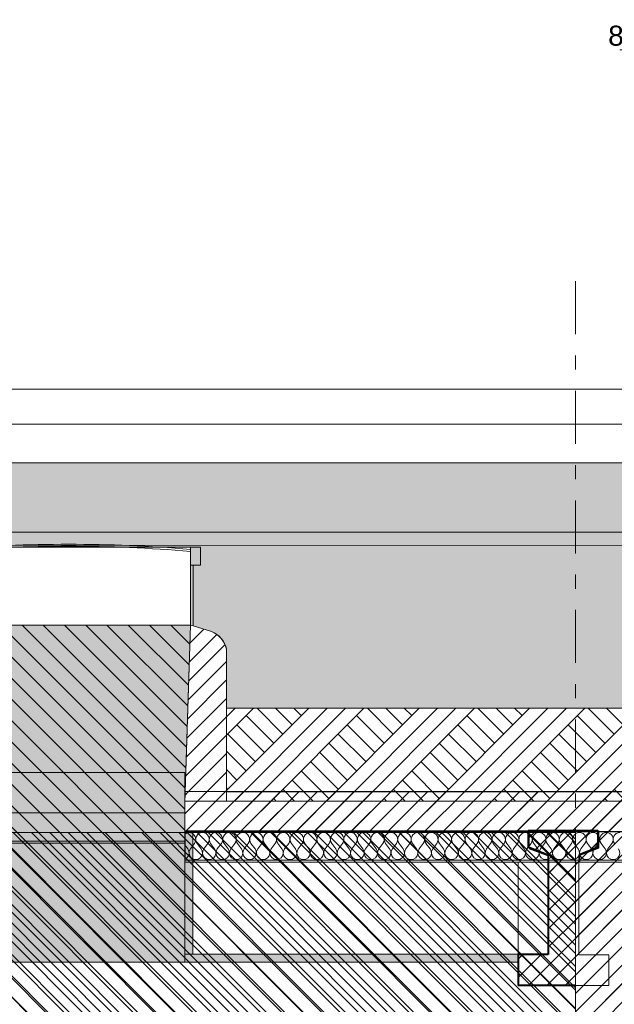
# Model space of a CAD drawing. Header units: millimetres. Extents: x 1516 to 53650, y -1776 to 7865.
# Tile 6 of 37: x 9578 to 12549, y 2650 to 7565. Entities that reach past the tile are written whole.
import ezdxf

# ---------------------------------------------------------------- set-up
doc = ezdxf.new("R2010")
doc.units = ezdxf.units.MM
doc.header["$MEASUREMENT"] = 0
doc.linetypes.add('Axe', pattern=[546.805537, 264.583325, -105.833328, 70.555556, -105.833328])
for name, color, linetype in [('2D - Cotations pour 50ème.AL', 7, 'Continuous'), ('2D - Dessin général.AL', 7, 'Continuous'), ('_Constr - Structure.AL', 7, 'Continuous'), ('Nouveau_0', 7, 'Continuous'), ('Nouveau__Murs - Extérieurs.AL', 7, 'Continuous'), ('Nouveau__Toits - Toitures.AL', 7, 'Continuous')]:
    doc.layers.add(name, color=color, linetype=linetype)
doc.styles.add('STYLE_GENERE_1', font='arial.ttf')
doc.dimstyles.new('STYLE_GENERE__2', dxfattribs={"dimtxt": 100, "dimasz": 71.25, "dimexe": 0.18, "dimexo": 0.0625, "dimgap": 0, "dimtad": 1, "dimtih": 1, "dimtoh": 1, "dimlfac": 0.001, "dimzin": 0, "dimdsep": 46, "dimtxsty": 'STYLE_GENERE_1', "dimblk": 'ARROWHEAD_6', "dimblk1": 'ARROWHEAD_6', "dimblk2": 'ARROWHEAD_6', "dimcen": 0.09, "dimse1": 1, "dimse2": 1, "dimclrd": 7, "dimclre": 7, "dimclrt": 7, "dimazin": 0, "dimtfac": 1, "dimtdec": 4, "dimtmove": 0, "dimatfit": 3, "dimfxl": 0, "dimtolj": 1, "dimtzin": 0, "dimarcsym": 0})
pattern_1 = [(45, (0, 0), (-45.96194, 45.96194), [])]

# ---------------------------------------------------------------- blocks, each defined once
blk = doc.blocks.new('*X18')
at = {"layer": 'Nouveau__Toits - Toitures.AL', "color": 7, "linetype": 'Continuous', "lineweight": 5}
for p, q in [((10417.6, 3425.8), (10402.7, 3445.6)), ((10431, 3425.8), (10451.2, 3452.7)), ((10484.8, 3425.8), (10464.6, 3452.7)), ((10498.3, 3425.8), (10518.4, 3452.7)), ((10552.1, 3425.9), (10531.9, 3452.8)), ((10565.5, 3425.9), (10585.7, 3452.8)), ((10619.3, 3425.9), (10599.1, 3452.8)), ((10632.8, 3425.9), (10653, 3452.8)), ((10686.6, 3425.9), (10666.4, 3452.8)), ((10700, 3425.9), (10720.2, 3452.8)), ((10753.8, 3425.9), (10733.7, 3452.8)), ((10767.3, 3425.9), (10787.5, 3452.8)), ((10821.1, 3425.9), (10800.9, 3452.8)), ((10834.5, 3425.9), (10854.7, 3452.8)), ((10888.4, 3425.9), (10868.2, 3452.8)), ((10901.8, 3425.9), (10922, 3452.8)), ((10955.6, 3425.9), (10935.4, 3452.8)), ((10969.1, 3425.9), (10989.2, 3452.8)), ((11022.9, 3425.9), (11002.7, 3452.8)), ((11036.3, 3425.9), (11056.5, 3452.8)), ((11090.1, 3425.9), (11069.9, 3452.8)), ((11103.6, 3425.9), (11123.7, 3452.8)), ((11157.4, 3425.9), (11137.2, 3452.8)), ((11170.8, 3425.9), (11191, 3452.8)), ((11224.6, 3425.9), (11204.5, 3452.8)), ((11238.1, 3426), (11258.3, 3452.9)), ((11291.9, 3426), (11271.7, 3452.9)), ((11305.3, 3426), (11325.5, 3452.9)), ((11359.2, 3426), (11339, 3452.9)), ((11372.6, 3426), (11392.8, 3452.9)), ((11426.4, 3426), (11406.2, 3452.9)), ((11439.9, 3426), (11460, 3452.9)), ((11493.7, 3426), (11473.5, 3452.9)), ((11507.1, 3426), (11527.3, 3452.9)), ((11560.9, 3426), (11540.7, 3452.9)), ((11574.4, 3426), (11594.5, 3452.9)), ((11628.2, 3426), (11608, 3452.9)), ((11641.6, 3426), (11661.8, 3452.9)), ((11695.4, 3426), (11675.3, 3452.9)), ((11708.9, 3426), (11729.1, 3452.9)), ((11762.7, 3426), (11742.5, 3452.9)), ((11776.1, 3426), (11796.3, 3452.9)), ((11829.9, 3426), (11809.8, 3452.9)), ((11843.4, 3426), (11863.6, 3452.9)), ((11897.2, 3426), (11877, 3452.9)), ((11910.7, 3426), (11930.8, 3453)), ((11964.5, 3426.1), (11944.3, 3453)), ((11977.9, 3426.1), (11998.1, 3453)), ((12031.7, 3426.1), (12011.5, 3453)), ((12045.2, 3426.1), (12065.3, 3453)), ((12099, 3426.1), (12078.8, 3453)), ((12112.4, 3426.1), (12132.6, 3453)), ((12166.2, 3426.1), (12146, 3453)), ((12179.7, 3426.1), (12199.9, 3453)), ((12233.5, 3426.1), (12213.3, 3453)), ((12246.9, 3426.1), (12267.1, 3453)), ((12300.7, 3426.1), (12280.6, 3453)), ((12314.2, 3426.1), (12334.4, 3453)), ((12368, 3426.1), (12347.8, 3453)), ((12381.5, 3426.1), (12401.6, 3453)), ((12435.3, 3426.1), (12415.1, 3453)), ((12448.7, 3426.1), (12468.9, 3453)), ((12502.5, 3426.1), (12482.3, 3453)), ((12516, 3426.1), (12536.1, 3453))]:
    blk.add_line(p, q, dxfattribs=at)
for centre, start, end in [((10424.3, 3472.9), 90.0083, 129.8462), ((10424.3, 3472.9), 323.1384, 90.0083), ((10491.5, 3472.9), 90.0083, 216.8782), ((10491.5, 3472.9), 323.1384, 90.0083), ((10558.8, 3472.9), 90.0083, 216.8782), ((10558.8, 3472.9), 323.1384, 90.0083), ((10626, 3472.9), 90.0083, 216.8782), ((10626, 3472.9), 323.1384, 90.0083), ((10693.3, 3473), 90.0083, 216.8782), ((10693.3, 3473), 323.1384, 90.0083), ((10760.6, 3473), 90.0083, 216.8782), ((10760.6, 3473), 323.1384, 90.0083), ((10827.8, 3473), 90.0083, 216.8782), ((10827.8, 3473), 323.1384, 90.0083), ((10895.1, 3473), 90.0083, 216.8782), ((10895.1, 3473), 323.1384, 90.0083), ((10962.3, 3473), 90.0083, 216.8782), ((10962.3, 3473), 323.1384, 90.0083), ((11029.6, 3473), 90.0083, 216.8782), ((11029.6, 3473), 323.1384, 90.0083), ((11096.8, 3473), 90.0083, 216.8782), ((11096.8, 3473), 323.1384, 90.0083), ((11164.1, 3473), 90.0083, 216.8782), ((11164.1, 3473), 323.1384, 90.0083), ((11231.4, 3473), 90.0083, 216.8782), ((11231.4, 3473), 323.1384, 90.0083), ((11298.6, 3473), 90.0083, 216.8782), ((11298.6, 3473), 323.1384, 90.0083), ((11365.9, 3473), 90.0083, 216.8782), ((11365.9, 3473), 323.1384, 90.0083), ((11433.1, 3473.1), 90.0083, 216.8782), ((11433.1, 3473.1), 323.1384, 90.0083), ((11500.4, 3473.1), 90.0083, 216.8782), ((11500.4, 3473.1), 323.1384, 90.0083), ((11567.6, 3473.1), 90.0083, 216.8782), ((11567.6, 3473.1), 323.1384, 90.0083), ((11634.9, 3473.1), 90.0083, 216.8782), ((11634.9, 3473.1), 323.1384, 90.0083), ((11702.2, 3473.1), 90.0083, 216.8782), ((11702.2, 3473.1), 323.1384, 90.0083), ((11769.4, 3473.1), 90.0083, 216.8782), ((11769.4, 3473.1), 323.1384, 90.0083), ((11836.7, 3473.1), 90.0083, 216.8782), ((11836.7, 3473.1), 323.1384, 90.0083), ((11903.9, 3473.1), 90.0083, 216.8782), ((11903.9, 3473.1), 323.1384, 90.0083), ((11971.2, 3473.1), 90.0083, 216.8782), ((11971.2, 3473.1), 323.1384, 90.0083), ((12038.4, 3473.1), 90.0083, 216.8782), ((12038.4, 3473.1), 323.1384, 90.0083), ((12105.7, 3473.2), 90.0083, 216.8782), ((12105.7, 3473.2), 323.1384, 90.0083), ((12172.9, 3473.2), 90.0083, 216.8782), ((12172.9, 3473.2), 323.1384, 90.0083), ((12240.2, 3473.2), 90.0083, 216.8782), ((12240.2, 3473.2), 323.1384, 90.0083), ((12307.5, 3473.2), 90.0083, 216.8782), ((12307.5, 3473.2), 323.1384, 90.0083), ((12374.7, 3473.2), 90.0083, 216.8782), ((12374.7, 3473.2), 323.1384, 90.0083), ((12442, 3473.2), 90.0083, 216.8782), ((12442, 3473.2), 323.1384, 90.0083), ((12509.2, 3473.2), 90.0083, 216.8782), ((12509.2, 3473.2), 323.1384, 90.0083), ((12576.5, 3473.2), 90.0083, 216.8782), ((10390.7, 3405.7), 291.0377, 36.8782), ((10457.9, 3405.7), 143.1384, 36.8782), ((10525.2, 3405.7), 143.1384, 36.8782), ((10592.4, 3405.7), 143.1384, 36.8782), ((10659.7, 3405.7), 143.1384, 36.8782), ((10726.9, 3405.7), 143.1384, 36.8782), ((10794.2, 3405.7), 143.1384, 36.8782), ((10861.5, 3405.7), 143.1384, 36.8782), ((10928.7, 3405.7), 143.1384, 36.8782), ((10996, 3405.7), 143.1384, 36.8782), ((11063.2, 3405.7), 143.1384, 36.8782), ((11130.5, 3405.8), 143.1384, 36.8782), ((11197.7, 3405.8), 143.1384, 36.8782), ((11265, 3405.8), 143.1384, 36.8782), ((11332.3, 3405.8), 143.1384, 36.8782), ((11399.5, 3405.8), 143.1384, 36.8782), ((11466.8, 3405.8), 143.1384, 36.8782), ((11534, 3405.8), 143.1384, 36.8782), ((11601.3, 3405.8), 143.1384, 36.8782), ((11668.5, 3405.8), 143.1384, 36.8782), ((11735.8, 3405.8), 143.1384, 36.8782), ((11803, 3405.9), 143.1384, 36.8782), ((11870.3, 3405.9), 143.1384, 36.8782), ((11937.6, 3405.9), 143.1384, 36.8782), ((12004.8, 3405.9), 143.1384, 36.8782), ((12072.1, 3405.9), 143.1384, 36.8782), ((12139.3, 3405.9), 143.1384, 36.8782), ((12206.6, 3405.9), 143.1384, 36.8782), ((12273.8, 3405.9), 143.1384, 36.8782), ((12341.1, 3405.9), 143.1384, 36.8782), ((12408.4, 3405.9), 143.1384, 36.8782), ((12475.6, 3406), 143.1384, 36.8782), ((12542.9, 3406), 143.1384, 36.8782)]:
    blk.add_arc(centre, 33.6, start, end, dxfattribs=at)
blk = doc.blocks.new('Élément de coupe_9')
at = {"layer": 'Nouveau__Toits - Toitures.AL', "linetype": 'Continuous', "lineweight": 0, "true_color": 0x000000}
h = blk.add_hatch(dxfattribs=at)
h.set_pattern_fill('Dallage', color=18, style=0, pattern_type=2)
h.set_pattern_definition(pattern_1)
h.paths.add_polyline_path([(10402.7, 3509.9), (17130.6, 3510.9), (17130.6, 3517.5), (17478.1, 3517.5), (17478.1, 3510.9), (19193.3, 3511.2), (19193.3, 3712.9), (10402.7, 3711.7)])
at = {"layer": 'Nouveau__Toits - Toitures.AL', "color": 7, "linetype": 'Continuous', "lineweight": 13}
blk.add_line((47435.8, 4946.1), (7093.6, 4940.2), dxfattribs=at)
at = {"layer": 'Nouveau__Toits - Toitures.AL', "color": 7, "linetype": 'Continuous', "lineweight": 15}
for p, q in [((19193.3, 3712.9), (10402.7, 3711.7)), ((10402.7, 3711.7), (10402.7, 3509.9)), ((19193.3, 3511.2), (10402.7, 3509.9)), ((19193.3, 3369.9), (10402.7, 3368.7)), ((10402.7, 3368.7), (10402.7, 3358.6)), ((12372.5, 3358.9), (10402.7, 3358.6))]:
    blk.add_line(p, q, dxfattribs=at)
at = {"layer": 'Nouveau__Toits - Toitures.AL', "color": 7, "linetype": 'Continuous', "lineweight": 25}
blk.add_line((10402.7, 3509.9), (10402.7, 3368.7), dxfattribs=at)
at = {"layer": 'Nouveau__Toits - Toitures.AL', "color": 7, "linetype": 'Continuous', "lineweight": 15, "flags": 128}
blk.add_lwpolyline([(12715.6, 3358.9), (12697.6, 3358.9), (12679.6, 3358.9), (12631.6, 3358.9), (12372.5, 3358.9)], dxfattribs=at)
at = {"layer": 'Nouveau__Toits - Toitures.AL', "lineweight": 0}
blk.add_blockref('*X18', (0, 0), dxfattribs=at)
blk = doc.blocks.new('Élément de coupe_14')
at = {"layer": 'Nouveau__Murs - Extérieurs.AL', "linetype": 'Continuous', "lineweight": 0, "true_color": 0x000000}
h = blk.add_hatch(dxfattribs=at)
h.set_pattern_fill('Dallage', color=18, style=0, pattern_type=2)
h.set_pattern_definition(pattern_1)
h.paths.add_polyline_path([(12521.8, 2743), (12355.6, 2743), (12355.6, 0), (12631.6, 0), (12631.6, 3358.9), (12372.5, 3358.9), (12372.5, 2898.3), (12521.8, 2898.3)])
at = {"layer": 'Nouveau__Murs - Extérieurs.AL', "color": 7, "linetype": 'Continuous', "lineweight": 25}
for p, q in [((12631.6, 3358.9), (12631.6, 0)), ((12679.6, 3358.9), (12679.6, 0)), ((12697.6, 3358.9), (12697.6, 0))]:
    blk.add_line(p, q, dxfattribs=at)
at = {"layer": 'Nouveau__Murs - Extérieurs.AL', "color": 7, "linetype": 'Continuous', "lineweight": 15}
for p, q in [((12715.6, 3358.9), (12715.6, 0)), ((12355.6, 2743), (12355.6, 0))]:
    blk.add_line(p, q, dxfattribs=at)
at = {"layer": 'Nouveau__Murs - Extérieurs.AL', "color": 7, "linetype": 'Continuous', "lineweight": 15, "flags": 128}
blk.add_lwpolyline([(12715.6, 0), (12697.6, 0), (12679.6, 0), (12631.6, 0)], dxfattribs=at)
blk = doc.blocks.new('Élément de coupe_22')
at = {"layer": '_Constr - Structure.AL', "linetype": 'Continuous', "lineweight": 0, "true_color": 0x000000}
h = blk.add_hatch(dxfattribs=at)
h.set_pattern_fill('Dallage', color=18, style=0, pattern_type=2)
h.set_pattern_definition(pattern_1)
h.paths.add_polyline_path([(12067.8, 2898.3), (12067.8, 2743), (12521.8, 2743), (12521.8, 2898.3), (12372.5, 2898.3), (12372.5, 3358.9), (12218.4, 3358.8), (12218.4, 2898.3)])
at = {"layer": '_Constr - Structure.AL', "color": 7, "linetype": 'Continuous', "lineweight": 40}
for p, q in [((12118.1, 3514.9), (12118.1, 3435)), ((12465.6, 3514.9), (12118.1, 3514.9)), ((12465.6, 3514.9), (12465.6, 3432.2)), ((12118.1, 3435), (12218.4, 3395.8)), ((12218.4, 3395.8), (12218.4, 2898.3)), ((12465.6, 3432.2), (12372.5, 3395.8)), ((12372.5, 3395.8), (12372.5, 3358.9)), ((12067.8, 2898.3), (12067.8, 2743)), ((12218.4, 2898.3), (12067.8, 2898.3)), ((12355.6, 2743), (12067.8, 2743))]:
    blk.add_line(p, q, dxfattribs=at)
at = {"layer": '_Constr - Structure.AL', "color": 7, "linetype": 'Continuous', "lineweight": 13}
blk.add_line((12067.8, 2898.3), (12067.8, 3358.8), dxfattribs=at)
blk = doc.blocks.new('Élément de coupe_24')
at = {"layer": '_Constr - Structure.AL', "color": 7, "linetype": 'Continuous', "lineweight": 13}
for p, q in [((53630, 5719.9), (1515.7, 5719.9)), ((53630, 5546.6), (1515.7, 5546.6)), ((53630, 5006.8), (1515.7, 5006.8))]:
    blk.add_line(p, q, dxfattribs=at)
blk = doc.blocks.new('Élément de coupe_70')
at = {"layer": 'Nouveau_0', "color": 7, "linetype": 'Continuous', "lineweight": 13}
for p, q in [((9243.5, 3807.6), (10402.7, 3806.7)), ((9243.5, 3711.5), (9243.5, 3807.6)), ((10402.7, 3806.7), (10402.7, 3711.7)), ((9243.5, 3605.9), (10402.7, 3604.9)), ((9243.5, 3464.6), (10402.7, 3463.6)), ((10402.7, 3453.6), (9243.5, 3454.5))]:
    blk.add_line(p, q, dxfattribs=at)
at = {"layer": 'Nouveau_0', "color": 7, "linetype": 'Continuous', "lineweight": 18, "flags": 128}
for points in [[(9243.5, 3711.5), (9243.5, 3509.7), (9243.5, 3368.5), (9243.5, 3358.4)], [(10402.7, 3358.6), (10402.7, 3368.7), (10402.7, 3509.9), (10402.7, 3711.7)]]:
    blk.add_lwpolyline(points, dxfattribs=at)
blk = doc.blocks.new('*D122')
at = {"layer": '2D - Cotations pour 50ème.AL', "color": 7, "linetype": 'Continuous', "lineweight": 5}
for p, q in [((12330.7, -1262.5), (12255.7, -1337.5)), ((12293.2, -1370.3), (12293.2, -1229.7)), ((17344.8, -1262.5), (17269.8, -1337.5)), ((17307.3, -1370.3), (17307.3, -1229.7)), ((12237, -1300), (12293.2, -1300)), ((12293.2, -1300), (17307.3, -1300))]:
    blk.add_line(p, q, dxfattribs=at)
at = {"layer": '2D - Cotations pour 50ème.AL', "color": 7, "lineweight": 5, "insert": (14666.8, -1280), "char_height": 100, "attachment_point": 7, "style": 'STYLE_GENERE_1'}
blk.add_mtext('\\A1;{\\pql;\\fArial|b0|i0|c0|p0;\\W1.000000;5,01}', dxfattribs=at)
blk = doc.blocks.new('ARROWHEAD_6')
at = {"color": 0, "linetype": 'Continuous', "lineweight": 0}
for p, q in [((0, 0), (-1, 0)), ((-0.5, -0.5), (0.5, 0.5))]:
    blk.add_line(p, q, dxfattribs=at)
blk = doc.blocks.new('*D140')
at = {"layer": '2D - Cotations pour 50ème.AL', "color": 7, "linetype": 'Continuous', "lineweight": 5}
for p, q in [((12632, 7343.5), (12632, 7484.1)), ((12715.6, 7343.5), (12715.6, 7484.1)), ((12669.5, 7451.3), (12594.5, 7376.3)), ((12753.1, 7451.3), (12678.1, 7376.3)), ((12575.7, 7413.8), (12632, 7413.8)), ((12632, 7413.8), (12715.6, 7413.8))]:
    blk.add_line(p, q, dxfattribs=at)
at = {"layer": '2D - Cotations pour 50ème.AL', "color": 7, "lineweight": 5, "insert": (12518.2, 7433.8), "char_height": 100, "attachment_point": 7, "style": 'STYLE_GENERE_1'}
blk.add_mtext('\\A1;{\\pql;\\fArial|b0|i0|c0|p0;\\W1.000000;8}', dxfattribs=at)

msp = doc.modelspace()

# ---------------------------------------------------------------- hatches: boundary and pattern name
at = {"layer": '2D - Dessin général.AL', "linetype": 'Continuous', "lineweight": 5}
h = msp.add_hatch(dxfattribs=at)
h.set_pattern_fill('Herbe', color=8, style=0, pattern_type=2)
h.set_pattern_definition([(90, (0, 0), (-300, 0), [43.3013, -129.9038]), (90, (150, 86.6), (-300, 0), [43.3013, -129.9038]), (30, (0, 0), (-150, 259.8076), [43.3013, -129.9038]), (30, (0, 173.2), (-150, 259.8076), [43.3013, -129.9038]), (150, (0, 0), (150, 259.8076), [43.3013, -129.9038]), (150, (0, 173.2), (150, 259.8076), [43.3013, -129.9038])])
h.paths.add_polyline_path([(53633.309, 5352.242), (2658.598, 5352.242), (2658.598, 4128.02), (9034.81, 4128.02), (9034.81, 4422.29), (9109.393, 4511.43), (9200.931, 4538.807), (9200.931, 4841.527), (9163.886, 4841.527), (9163.886, 4931.591), (9215.068, 4931.591), (10431.132, 4931.591), (10482.315, 4931.591), (10482.315, 4841.527), (10445.141, 4841.527), (10445.141, 4538.845), (10536.808, 4511.43, -0.2368986), (10611.39, 4422.29), (10611.39, 4128.02), (18984.662, 4128.02), (18984.662, 4443.709, -0.23689814), (19059.244, 4532.849), (19150.911, 4560.264), (19150.783, 4841.527), (19113.737, 4841.527), (19113.737, 4931.591), (20432.166, 4931.591), (20432.166, 4841.527), (20395.709, 4841.527), (20394.993, 4560.264), (20482.908, 4533.971, -0.24796748), (20561.242, 4443.709), (20561.242, 4128.02), (28999.989, 4128.02), (28999.989, 4422.581, -0.23897561), (29074.102, 4511.43), (29166.257, 4538.491), (29166.11, 4841.527), (29129.065, 4841.527), (29129.065, 4931.591), (29180.247, 4931.591), (30396.312, 4931.591), (30447.494, 4931.591), (30447.494, 4841.527), (30410.32, 4841.527), (30410.449, 4543.097), (30493.65, 4513.666, -0.22434778), (30576.57, 4422.581), (30576.57, 4128.02), (38977.258, 4128.02), (38977.258, 4422.581, -0.28590937), (39049.363, 4510.616), (39143.526, 4538.491), (39143.379, 4841.527), (39106.334, 4841.527), (39106.334, 4931.591), (39157.516, 4931.591), (40373.58, 4931.591), (40424.763, 4931.591), (40424.763, 4841.527), (40387.589, 4841.527), (40387.717, 4543.097), (40487.276, 4509.108, -0.22959692), (40553.838, 4422.581), (40553.838, 4128.02), (53633.309, 4128.02)])
for points in [[(10431.132, 4931.591), (10482.315, 4931.591), (10482.315, 4841.527), (10431.132, 4841.527)], [(10431.132, 4841.527), (10445.141, 4841.527), (10445.141, 4538.845), (10431.132, 4543.035)]]:
    msp.add_hatch(color=8, dxfattribs=at).paths.add_polyline_path(points)
h = msp.add_hatch(dxfattribs=at)
h.set_pattern_fill('Diagonales', color=8, style=0, pattern_type=2)
h.set_pattern_definition([(135, (9924.604, 6647.95), (53.033, 53.033), [])])
h.paths.add_polyline_path([(7493.64, 3515.208), (9243.471, 3514.447), (9243.378, 3655.403), (9215.068, 4543.035), (10431.132, 4543.035), (10402.638, 3656.164), (10402.73, 3515.208), (12355.568, 3515.208), (12355.568, 0), (7493.64, 0)])
at = {"layer": '2D - Dessin général.AL', "linetype": 'Continuous', "lineweight": 0}
for points in [[(9243.471, 2860.301), (10402.73, 2860.301), (10402.73, 3664.384), (10431.132, 4543.035), (9215.068, 4543.035), (9243.471, 3664.384)], [(10402.73, 2900.301), (10442.73, 2900.301), (10442.73, 3508.076), (10402.73, 3508.076)], [(10402.73, 2860.301), (12067.751, 2860.301), (12067.751, 2900.301), (10402.73, 2900.301)]]:
    msp.add_hatch(color=255, dxfattribs=at).paths.add_polyline_path(points)
at = {"layer": '2D - Dessin général.AL', "linetype": 'Continuous', "lineweight": 5}
h = msp.add_hatch(dxfattribs=at)
h.set_pattern_fill('Dallage', style=0, pattern_type=2)
h.set_pattern_definition(pattern_1)
h.paths.add_polyline_path([(10402.73, 3515.208), (19193.464, 3503.67), (19193.464, 3659.978), (19164.92, 4561.281), (19059.244, 4532.849, 0.30272513), (18984.662, 4443.709), (18984.804, 4123.614), (18984.804, 3710.801), (18929.165, 3710.801), (10611.39, 3710.801), (10611.39, 4422.29, 0.24796748), (10536.808, 4511.43), (10445.141, 4538.845), (10431.132, 4543.035), (10402.73, 3664.384)])
h = msp.add_hatch(dxfattribs=at)
h.set_pattern_fill('Dallage', style=0, pattern_type=2)
h.set_pattern_definition(pattern_1)
h.paths.add_polyline_path([(10402.73, 3664.384), (10611.39, 3664.384), (10611.39, 4128.02), (10611.39, 4422.29, 0.2368986), (10536.808, 4511.43), (10445.141, 4538.845), (10431.132, 4543.035)])
h = msp.add_hatch(dxfattribs=at)
h.set_pattern_fill('Terre', color=8, style=0, pattern_type=2)
h.set_pattern_definition([(45, (0, 0), (-137.8858, 137.8858), []), (45, (-45.96, 45.96), (-275.772, 275.772), []), (45, (-91.92, 91.92), (-275.772, 275.772), []), (135, (-137.886, 137.886), (45.96194, 45.96194), [195, -195])])
h.paths.add_polyline_path([(10611.39, 3664.384), (12059.06, 3664.384), (18984.662, 3664.384), (18984.662, 4128.02), (10611.39, 4128.02)])
at = {"layer": '2D - Dessin général.AL', "linetype": 'Continuous', "lineweight": 0}
h = msp.add_hatch(dxfattribs=at)
h.set_pattern_fill('Briques_silico_calcaire', style=0, pattern_type=2)
h.set_pattern_definition([(135, (0, 0), (45.96194, 45.96194), [])])
h.paths.add_polyline_path([(7493.64, 3508.076), (12355.568, 3508.076), (12355.568, 0), (7493.64, 0)])
at = {"layer": '2D - Dessin général.AL', "linetype": 'Continuous', "lineweight": 5}
h = msp.add_hatch(dxfattribs=at)
h.set_pattern_fill('Dallage', style=0, pattern_type=2)
h.set_pattern_definition(pattern_1)
h.paths.add_polyline_path([(12123.973, 3515.208), (12123.973, 3426.092), (12217.07, 3390.093), (12217.07, 2896.893), (12067.751, 2896.893), (12067.751, 2743.008), (12521.842, 2743.008), (12521.842, 2896.893), (12371.166, 2896.893), (12371.166, 3390.093), (12471.476, 3428.881), (12471.476, 3515.208)])
h = msp.add_hatch(dxfattribs=at)
h.set_pattern_fill('Dallage', style=0, pattern_type=2)
h.set_pattern_definition(pattern_1)
h.paths.add_polyline_path([(12355.568, 0), (12631.985, 0), (12631.985, 3510.223), (12355.568, 3510.223)])

# ---------------------------------------------------------------- linework, layer by layer
at = {"layer": '2D - Dessin général.AL', "color": 1, "linetype": 'Axe', "lineweight": 15}
msp.add_line((12355.568, 6259.103), (12355.568, -1776.106), dxfattribs=at)
at = {"layer": '2D - Dessin général.AL', "color": 7, "linetype": 'Continuous', "lineweight": 5}
msp.add_line((47667.092, 5352.242), (6717.965, 5352.242), dxfattribs=at)
at = {"layer": '2D - Dessin général.AL', "color": 7, "linetype": 'Continuous', "lineweight": 5, "flags": 128}
msp.add_lwpolyline([(53633.309, 5352.242), (2658.598, 5352.242), (2658.598, 4128.02), (9034.81, 4128.02), (9034.81, 4422.29), (9109.393, 4511.43), (9200.931, 4538.807), (9200.931, 4841.527), (9163.886, 4841.527), (9163.886, 4931.591), (9215.068, 4931.591), (10431.132, 4931.591), (10482.315, 4931.591), (10482.315, 4841.527), (10445.141, 4841.527), (10445.141, 4538.845), (10536.808, 4511.43, -0.2368986), (10611.39, 4422.29), (10611.39, 4128.02), (18984.662, 4128.02)], format="xyb", dxfattribs=at)
for points in [[(10431.132, 4931.591), (10482.315, 4931.591), (10482.315, 4841.527), (10431.132, 4841.527)], [(10431.132, 4841.527), (10445.141, 4841.527), (10445.141, 4538.845), (10431.132, 4543.035)], [(7493.64, 3515.208), (9243.471, 3514.447), (9243.378, 3655.403), (9215.068, 4543.035), (10431.132, 4543.035), (10402.638, 3656.164), (10402.73, 3515.208), (12355.568, 3515.208), (12355.568, 0), (7493.64, 0)], [(9243.471, 2860.301), (10402.73, 2860.301), (10402.73, 3664.384), (10431.132, 4543.035), (9215.068, 4543.035), (9243.471, 3664.384)], [(10611.39, 3664.384), (12059.06, 3664.384), (18984.662, 3664.384), (18984.662, 4128.02), (10611.39, 4128.02)], [(7493.64, 3508.076), (12355.568, 3508.076), (12355.568, 0), (7493.64, 0)], [(10402.73, 2900.301), (10442.73, 2900.301), (10442.73, 3508.076), (10402.73, 3508.076)], [(12123.973, 3515.208), (12123.973, 3426.092), (12217.07, 3390.093), (12217.07, 2896.893), (12067.751, 2896.893), (12067.751, 2743.008), (12521.842, 2743.008), (12521.842, 2896.893), (12371.166, 2896.893), (12371.166, 3390.093), (12471.476, 3428.881), (12471.476, 3515.208)], [(12355.568, 0), (12631.985, 0), (12631.985, 3510.223), (12355.568, 3510.223)], [(10402.73, 2860.301), (12067.751, 2860.301), (12067.751, 2900.301), (10402.73, 2900.301)]]:
    msp.add_lwpolyline(points, close=True, dxfattribs=at)
for points in [[(10402.73, 3515.208), (19193.464, 3503.67), (19193.464, 3659.978), (19164.92, 4561.281), (19059.244, 4532.849, 0.30272513), (18984.662, 4443.709), (18984.804, 4123.614), (18984.804, 3710.801), (18929.165, 3710.801), (10611.39, 3710.801), (10611.39, 4422.29, 0.24796748), (10536.808, 4511.43), (10445.141, 4538.845), (10431.132, 4543.035), (10402.73, 3664.384)], [(10402.73, 3664.384), (10611.39, 3664.384), (10611.39, 4128.02), (10611.39, 4422.29, 0.2368986), (10536.808, 4511.43), (10445.141, 4538.845), (10431.132, 4543.035)]]:
    msp.add_lwpolyline(points, format="xyb", close=True, dxfattribs=at)
at = {"layer": '2D - Dessin général.AL', "color": 7, "linetype": 'Continuous', "lineweight": 5}
for centre in [(9823.091, -2289.34), (9823.1, -2279.34)]:
    msp.add_arc(centre, 7225.625, 85.1728857, 94.8271143, dxfattribs=at)

# ---------------------------------------------------------------- block references
at = {"layer": '_Constr - Structure.AL', "lineweight": 0}
for name in ['Élément de coupe_24', 'Élément de coupe_22']:
    msp.add_blockref(name, (0, 0), dxfattribs=at)
at = {"layer": 'Nouveau_0', "lineweight": 0}
msp.add_blockref('Élément de coupe_70', (0, 0), dxfattribs=at)
at = {"layer": 'Nouveau__Murs - Extérieurs.AL', "lineweight": 0}
msp.add_blockref('Élément de coupe_14', (0, 0), dxfattribs=at)
at = {"layer": 'Nouveau__Toits - Toitures.AL', "lineweight": 0}
msp.add_blockref('Élément de coupe_9', (0, 0), dxfattribs=at)

# ---------------------------------------------------------------- dimensions: what is measured, and where the dimension line sits
at = {"layer": '2D - Cotations pour 50ème.AL', "color": 7, "linetype": 'Continuous', "lineweight": 5}
for base, p1, p2, picture, middle in [((12715.568, 7413.791), (12631.985, 6913.791), (12715.568, 1679.454), '*D140', (12556.264, 7483.791)), ((17307.289, -1300), (12293.227, 3509.906), (17307.289, 2743.008), '*D122', (14796.256, -1230))]:
    dim = msp.add_linear_dim(base=base, p1=p1, p2=p2, dimstyle='STYLE_GENERE__2', dxfattribs=at)
    dim.commit()
    dim.dimension.update_dxf_attribs({"geometry": picture, "text_midpoint": middle, "dimtype": 160})

doc.saveas('drawing.dxf')
